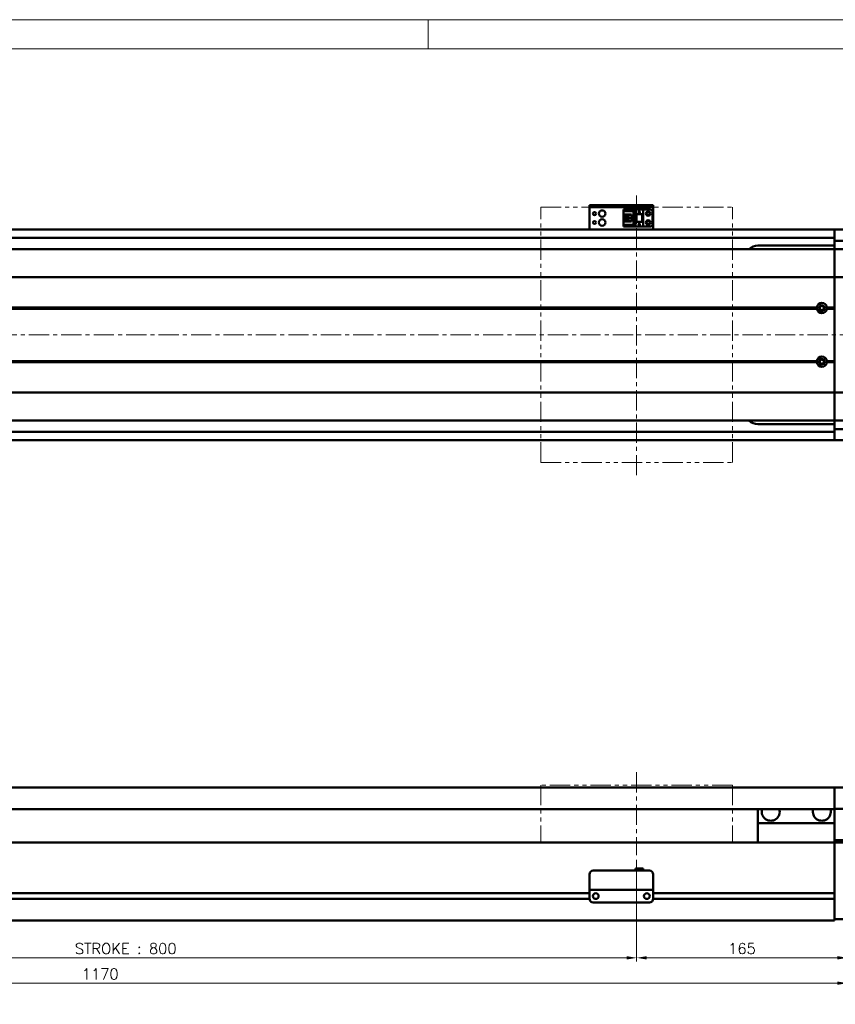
# Model space of a CAD drawing. Header units: millimetres. Extents: x 46891 to 50463, y 6223 to 9884.
# Tile 4 of 5: x 49185 to 49824, y 9113 to 9884. Entities that reach past the tile are written whole.
import ezdxf

# ---------------------------------------------------------------- set-up
doc = ezdxf.new("R2010")
doc.units = ezdxf.units.MM
doc.header["$LTSCALE"] = 0.5
doc.linetypes.add('CENTER', pattern=[50.8, 31.75, -6.35, 6.35, -6.35])
doc.linetypes.add('PHANTOM', pattern=[63.5, 31.75, -6.35, 6.35, -6.35, 6.35, -6.35])
doc.layers.get('0').update_dxf_attribs({"lineweight": 20})
doc.layers.add('1', color=1, linetype='CENTER', lineweight=13)
doc.layers.add('외형선(ISO)', color=7, linetype='Continuous', lineweight=50)
doc.styles.add('DSR TEXT', font='romans.shx', dxfattribs={"bigfont": 'whgtxt.shx'})
doc.styles.get("Standard").update_dxf_attribs({"font": 'romans.shx', "bigfont": 'whgtxt.shx'})
doc.dimstyles.new('DSR', dxfattribs={"dimscale": 2, "dimtxt": 3, "dimasz": 3, "dimexe": 0.5, "dimexo": 0.5, "dimgap": 0.5, "dimtad": 1, "dimdsep": 46, "dimtxsty": 'Standard', "dimcen": 2.5, "dimclrd": 4, "dimclre": 4, "dimclrt": 2, "dimadec": 0, "dimazin": 2, "dimtfac": 1, "dimtmove": 0, "dimatfit": 3, "dimfxl": 0, "dimlwd": -1, "dimlwe": -1, "dimarcsym": 0})

# ---------------------------------------------------------------- blocks, each defined once
blk = doc.blocks.new('A$C1C1952E1')
at = {"color": 1}
blk.add_lwpolyline([(0, 0), (420, 0), (420, 297), (0, 297)], close=True, dxfattribs=at)
at = {"color": 3}
blk.add_lwpolyline([(5, 5), (415, 5), (415, 292), (5, 292)], close=True, dxfattribs=at)
blk = doc.blocks.new('*D79')
at = {"color": 1, "linetype": 'ByBlock'}
for p, q in [((48868.25, 9226.11), (48868.25, 9146.36)), ((49668.25, 9226.11), (49668.25, 9146.36)), ((48876.05, 9149.36), (49660.45, 9149.36))]:
    blk.add_line(p, q, dxfattribs=at)
at = {"color": 1}
for points in [[(48876.05, 9150.66), (48876.05, 9148.06), (48868.25, 9149.36)], [(49660.45, 9150.66), (49660.45, 9148.06), (49668.25, 9149.36)]]:
    blk.add_solid(points, dxfattribs=at)
at = {"layer": 'Defpoints', "color": 0}
for p in [(48868.25, 9229.71), (49668.25, 9229.71), (49668.25, 9149.36)]:
    blk.add_point(p, dxfattribs=at)
at = {"color": 3, "insert": (49268.25, 9156.56), "char_height": 8.4, "attachment_point": 5, "style": 'DSR TEXT'}
blk.add_mtext('STROKE : 800', dxfattribs=at)
blk = doc.blocks.new('*D80')
at = {"color": 1, "linetype": 'ByBlock'}
for p, q in [((49668.25, 9226.11), (49668.25, 9146.36)), ((49833.25, 9176.11), (49833.25, 9146.36)), ((49676.05, 9149.36), (49825.45, 9149.36))]:
    blk.add_line(p, q, dxfattribs=at)
at = {"color": 1}
for points in [[(49676.05, 9150.66), (49676.05, 9148.06), (49668.25, 9149.36)], [(49825.45, 9150.66), (49825.45, 9148.06), (49833.25, 9149.36)]]:
    blk.add_solid(points, dxfattribs=at)
at = {"layer": 'Defpoints', "color": 0}
for p in [(49668.25, 9229.71), (49833.25, 9179.71), (49833.25, 9149.36)]:
    blk.add_point(p, dxfattribs=at)
at = {"color": 3, "insert": (49750.75, 9156.56), "char_height": 8.4, "attachment_point": 5, "style": 'DSR TEXT'}
blk.add_mtext('165', dxfattribs=at)
blk = doc.blocks.new('*D81')
at = {"color": 1, "linetype": 'ByBlock'}
for p, q in [((48663.25, 9176.11), (48663.25, 9126.49)), ((49833.25, 9177.67), (49833.25, 9126.49)), ((48671.05, 9129.49), (49825.45, 9129.49))]:
    blk.add_line(p, q, dxfattribs=at)
at = {"color": 1}
for points in [[(48671.05, 9130.79), (48671.05, 9128.19), (48663.25, 9129.49)], [(49825.45, 9130.79), (49825.45, 9128.19), (49833.25, 9129.49)]]:
    blk.add_solid(points, dxfattribs=at)
at = {"layer": 'Defpoints', "color": 0}
for p in [(48663.25, 9179.71), (49833.25, 9181.27), (49833.25, 9129.49)]:
    blk.add_point(p, dxfattribs=at)
at = {"color": 3, "insert": (49248.25, 9136.69), "char_height": 8.4, "attachment_point": 5, "style": 'DSR TEXT'}
blk.add_mtext('1170', dxfattribs=at)

msp = doc.modelspace()

# ---------------------------------------------------------------- linework, layer by layer
at = {"color": 1}
msp.add_line((49504.90132, 9884.20652), (49504.90132, 9861.39152), dxfattribs=at)
at = {"color": 6, "linetype": 'PHANTOM'}
for p, q in [((49593.24958, 9737.328), (49743.24958, 9737.328)), ((49593.24958, 9537.328), (49593.24958, 9737.328)), ((49743.24958, 9537.328), (49743.24958, 9737.328)), ((49593.24958, 9537.328), (49743.24958, 9537.328)), ((49743.24958, 9284.70802), (49593.24958, 9284.70802)), ((49593.24958, 9284.70802), (49593.24958, 9239.70802)), ((49743.24958, 9284.70802), (49743.24958, 9239.70802))]:
    msp.add_line(p, q, dxfattribs=at)
at = {"layer": '1'}
for p, q in [((49668.24958, 9527.328), (49668.24958, 9747.328)), ((49843.24958, 9637.328), (48653.24958, 9637.328)), ((49668.24958, 9294.70802), (49668.24958, 9229.70802))]:
    msp.add_line(p, q, dxfattribs=at)
at = {"layer": '외형선(ISO)'}
for p, q in [((49631.24958, 9738.82798), (49631.24958, 9738.82796)), ((49631.24958, 9738.82798), (49681.24958, 9738.82798)), ((49631.24958, 9737.22796), (49631.24958, 9738.82796)), ((49631.24958, 9737.22796), (49631.24958, 9736.72798)), ((49631.24958, 9736.72798), (49631.24958, 9721.82798)), ((49634.24958, 9738.82795), (49678.24958, 9738.82795)), ((49634.24958, 9737.22795), (49678.24958, 9737.22795)), ((49658.04958, 9735.52799), (49673.24958, 9735.52799)), ((49658.04958, 9735.52798), (49658.04958, 9734.72798)), ((49658.04958, 9735.52798), (49667.24958, 9735.52798)), ((49658.04958, 9734.72798), (49666.34958, 9734.72798)), ((49658.04958, 9734.72798), (49658.04958, 9734.22798)), ((49658.04958, 9731.62798), (49658.04958, 9734.22798)), ((49658.04958, 9734.22798), (49665.84958, 9734.22798)), ((49666.34958, 9734.72798), (49665.84958, 9734.22798)), ((49665.84958, 9734.22798), (49665.84958, 9723.42798)), ((49666.34958, 9734.72798), (49666.34958, 9722.92798)), ((49667.24958, 9731.82797), (49667.24958, 9735.52797)), ((49667.24958, 9735.52797), (49673.24958, 9735.52797)), ((49669.64958, 9733.22797), (49670.24958, 9734.42797)), ((49670.24958, 9734.42797), (49670.84958, 9733.22797)), ((49678.74958, 9735.52799), (49673.24958, 9735.52799)), ((49673.24958, 9735.52797), (49673.24958, 9735.52799)), ((49673.24958, 9731.82797), (49673.24958, 9735.52797)), ((49680.74958, 9724.12799), (49680.74958, 9733.52799)), ((49681.24958, 9738.82796), (49681.24958, 9737.22796)), ((49681.24958, 9736.72798), (49681.24958, 9737.22796)), ((49681.24958, 9721.82798), (49681.24958, 9736.72798)), ((49658.04958, 9726.02798), (49658.04958, 9731.62798)), ((49658.04958, 9731.62798), (49664.24958, 9731.62798)), ((49658.04958, 9723.42798), (49658.04958, 9726.02798)), ((49664.24958, 9726.02798), (49658.04958, 9726.02798)), ((49659.34958, 9731.62798), (49659.34958, 9726.02798)), ((49659.84958, 9731.62798), (49659.84958, 9731.27798)), ((49659.84958, 9726.37799), (49659.84958, 9731.27799)), ((49659.84958, 9731.27798), (49664.24958, 9731.27798)), ((49659.84958, 9726.37798), (49659.84958, 9726.02798)), ((49664.24958, 9726.37798), (49659.84958, 9726.37798)), ((49660.80958, 9728.02798), (49660.80958, 9729.62798)), ((49660.80958, 9729.62798), (49662.64958, 9729.62798)), ((49662.64958, 9728.02798), (49660.80958, 9728.02798)), ((49662.64958, 9729.62798), (49662.64958, 9728.02798)), ((49664.24958, 9731.62798), (49664.24958, 9726.02798)), ((49667.24958, 9731.82797), (49667.24958, 9725.82798)), ((49667.24958, 9731.82797), (49673.24958, 9731.82797)), ((49667.74958, 9725.82798), (49667.24958, 9725.82798)), ((49667.24958, 9722.12797), (49667.24958, 9725.82797)), ((49667.24958, 9725.82797), (49673.24958, 9725.82797)), ((49667.74958, 9731.82797), (49667.74958, 9725.82798)), ((49667.74958, 9725.82798), (49668.04958, 9725.82798)), ((49668.04958, 9725.82798), (49668.04958, 9731.82797)), ((49668.04958, 9725.82798), (49672.44958, 9725.82798)), ((49669.84958, 9733.22797), (49669.64958, 9733.22797)), ((49669.84958, 9732.82797), (49669.84958, 9733.22797)), ((49670.64958, 9732.82797), (49669.84958, 9732.82797)), ((49670.64958, 9733.22797), (49670.64958, 9732.82797)), ((49670.84958, 9733.22797), (49670.64958, 9733.22797)), ((49672.44958, 9731.82797), (49672.44958, 9725.82798)), ((49672.44958, 9725.82798), (49672.74958, 9725.82798)), ((49672.74958, 9725.82798), (49672.74958, 9731.82797)), ((49673.24958, 9725.82798), (49672.74958, 9725.82798)), ((49673.24958, 9731.82797), (49673.24958, 9725.82798)), ((49673.24958, 9722.12797), (49673.24958, 9725.82797)), ((48943.24958, 9719.828), (49823.24958, 9719.828)), ((49631.24958, 9719.828), (49631.24958, 9721.82798)), ((49658.04958, 9723.42798), (49658.04958, 9722.92798)), ((49665.84958, 9723.42798), (49658.04958, 9723.42798)), ((49658.04958, 9722.92798), (49658.04958, 9722.12798)), ((49666.34958, 9722.92798), (49658.04958, 9722.92798)), ((49658.04958, 9722.12798), (49667.24958, 9722.12798)), ((49666.34958, 9722.92798), (49665.84958, 9723.42798)), ((49667.24958, 9722.12797), (49673.24958, 9722.12797)), ((49669.64958, 9723.62797), (49670.24958, 9724.82797)), ((49669.84958, 9723.62797), (49669.64958, 9723.62797)), ((49669.84958, 9723.22797), (49669.84958, 9723.62797)), ((49670.64958, 9723.22797), (49669.84958, 9723.22797)), ((49670.24958, 9724.82797), (49670.84958, 9723.62797)), ((49670.64958, 9723.62797), (49670.64958, 9723.22797)), ((49670.84958, 9723.62797), (49670.64958, 9723.62797)), ((49678.74958, 9722.12799), (49673.24958, 9722.12799)), ((49681.24958, 9721.82798), (49681.24958, 9719.828)), ((49823.24958, 9719.828), (49823.24958, 9716.828)), ((49823.24958, 9716.828), (49823.24958, 9719.828)), ((49823.24958, 9719.828), (49833.24958, 9719.828)), ((48943.24958, 9713.328), (49823.24958, 9713.328)), ((49823.24958, 9714.328), (49823.24958, 9716.828)), ((49823.24958, 9716.828), (49823.24958, 9713.8884)), ((49823.24958, 9713.8884), (49823.24958, 9711.08836)), ((49823.24958, 9711.08836), (49823.24958, 9704.39465)), ((49823.24958, 9711.08836), (49833.24958, 9711.08836)), ((49823.24958, 9704.328), (48763.24958, 9704.328)), ((49823.24958, 9707.328), (49763.24958, 9707.328)), ((49823.24958, 9704.39465), (49823.24958, 9704.328)), ((49823.24958, 9704.39465), (49833.24958, 9704.39465)), ((49823.24958, 9701.63164), (49823.24958, 9704.328)), ((49823.24958, 9704.328), (49833.24958, 9704.328)), ((49823.24958, 9704.328), (49823.24958, 9701.63164)), ((49823.24958, 9683.02352), (49823.24958, 9701.63164)), ((49823.24958, 9701.63164), (49823.24958, 9683.02352)), ((49823.24958, 9682.55541), (48763.24958, 9682.55541)), ((49823.24958, 9683.02352), (49823.24958, 9682.55541)), ((49823.24958, 9682.55541), (49823.24958, 9683.02352)), ((49823.24958, 9680.55541), (49823.24958, 9682.55541)), ((49823.24958, 9682.55541), (49833.24958, 9682.55541)), ((49823.24958, 9682.55541), (49823.24958, 9680.55541)), ((49823.24958, 9680.55541), (49823.24958, 9594.10059)), ((49823.24958, 9658.828), (49823.24958, 9680.55541)), ((49809.28096, 9658.828), (48763.24958, 9658.828)), ((49809.74958, 9658.328), (48763.24958, 9658.328)), ((49809.28096, 9657.828), (48763.24958, 9657.828)), ((49823.24958, 9658.328), (49816.74958, 9658.328)), ((49823.24958, 9658.828), (49817.21821, 9658.828)), ((49823.24958, 9657.828), (49817.21821, 9657.828)), ((49823.24958, 9616.828), (49823.24958, 9657.828)), ((49809.28096, 9616.828), (48768.24958, 9616.828)), ((49809.74958, 9616.328), (48768.24958, 9616.328)), ((49809.28096, 9615.828), (48768.24958, 9615.828)), ((49823.24958, 9616.328), (49816.74958, 9616.328)), ((49823.24958, 9616.828), (49817.21821, 9616.828)), ((49823.24958, 9615.828), (49817.21821, 9615.828)), ((49823.24958, 9594.10059), (49823.24958, 9615.828)), ((49823.24958, 9592.10059), (48768.24958, 9592.10059)), ((49823.24958, 9592.10059), (49823.24958, 9594.10059)), ((49823.24958, 9594.10059), (49823.24958, 9592.10059)), ((49823.24958, 9592.10059), (49823.24958, 9591.63248)), ((49823.24958, 9592.10059), (49833.24958, 9592.10059)), ((49823.24958, 9591.63248), (49823.24958, 9592.10059)), ((49823.24958, 9573.02435), (49823.24958, 9591.63248)), ((49823.24958, 9591.63248), (49823.24958, 9573.02435)), ((49823.24958, 9570.328), (49823.24958, 9573.02435)), ((49823.24958, 9573.02435), (49823.24958, 9570.328)), ((49823.24958, 9570.328), (48768.24958, 9570.328)), ((49763.24958, 9567.328), (49823.24958, 9567.328)), ((49823.24958, 9570.328), (49823.24958, 9570.26134)), ((49823.24958, 9570.328), (49833.24958, 9570.328)), ((49823.24958, 9570.26134), (49823.24958, 9563.56764)), ((49823.24958, 9570.26134), (49833.24958, 9570.26134)), ((48943.24958, 9561.328), (49823.24958, 9561.328)), ((49823.24958, 9563.56764), (49823.24958, 9560.7676)), ((49823.24958, 9563.56764), (49833.24958, 9563.56764)), ((49823.24958, 9560.7676), (49823.24958, 9557.828)), ((49823.24958, 9557.828), (49823.24958, 9560.328)), ((49823.24958, 9557.828), (49823.24958, 9554.828)), ((49823.24958, 9554.828), (49823.24958, 9557.828)), ((48943.24958, 9554.828), (49823.24958, 9554.828)), ((49823.24958, 9554.828), (49833.24958, 9554.828)), ((49823.24958, 9282.70802), (48943.24958, 9282.70802)), ((49823.24958, 9282.70802), (49823.24958, 9280.70802)), ((49823.24958, 9282.70802), (49833.24958, 9282.70802)), ((49823.24958, 9280.70802), (49823.24958, 9282.70802)), ((49823.24958, 9279.1953), (49823.24958, 9280.70802)), ((49823.24958, 9280.70802), (49823.24958, 9279.1953)), ((49823.24958, 9278.69632), (49823.24958, 9279.1953)), ((49823.24958, 9279.1953), (49823.24958, 9278.69632)), ((49823.24958, 9278.69632), (49823.24958, 9277.15574)), ((49823.24958, 9277.15574), (49823.24958, 9278.69632)), ((49823.24958, 9277.15574), (49823.24958, 9274.17114)), ((49823.24958, 9274.17114), (49823.24958, 9277.15574)), ((49823.24958, 9266.3937), (49823.24958, 9274.17114)), ((49823.24958, 9274.17114), (49823.24958, 9266.3937)), ((49823.24958, 9265.70802), (48943.24958, 9265.70802)), ((49763.24958, 9265.70802), (49763.24958, 9254.70802)), ((49823.24958, 9266.03472), (49823.24958, 9266.3937)), ((49823.24958, 9241.63108), (49823.24958, 9266.03472)), ((49823.24958, 9266.03472), (49833.24958, 9266.03472)), ((49763.24958, 9254.70802), (49823.24958, 9254.70802)), ((49763.24958, 9239.70802), (49763.24958, 9254.70802)), ((49823.24958, 9239.70802), (49823.24958, 9241.63108)), ((49823.24958, 9241.63108), (49833.24958, 9241.63108)), ((48873.24958, 9239.70802), (49823.24958, 9239.70802)), ((49823.24958, 9236.70802), (49823.24958, 9239.70802)), ((49823.24958, 9239.70802), (49823.24958, 9236.70802)), ((49823.24958, 9239.70802), (49833.24958, 9239.70802)), ((49823.24958, 9236.70802), (49823.24958, 9200.15802)), ((49823.24958, 9184.95066), (49823.24958, 9236.70802)), ((49634.24958, 9217.70822), (49678.24958, 9217.70822)), ((49667.24958, 9219.20821), (49667.24958, 9217.70822)), ((49667.24958, 9219.20821), (49673.24958, 9219.20821)), ((49673.24958, 9219.20821), (49673.24958, 9217.70822)), ((49631.24958, 9204.70822), (49631.24958, 9214.70822)), ((49681.24958, 9214.70822), (49681.24958, 9204.70822)), ((49631.24958, 9204.70822), (49631.24958, 9202.70821)), ((49631.24958, 9202.70818), (49631.24958, 9202.70821)), ((49631.24958, 9202.70821), (49681.24958, 9202.70821)), ((49631.24958, 9202.20818), (49631.24958, 9202.70818)), ((49631.24958, 9202.70818), (49634.02008, 9202.70818)), ((49631.24958, 9195.70818), (49631.24958, 9202.20818)), ((49636.47908, 9202.70818), (49638.74958, 9202.70818)), ((49643.74958, 9202.70818), (49668.74958, 9202.70818)), ((49673.74958, 9202.70818), (49676.02008, 9202.70818)), ((49678.47908, 9202.70818), (49681.24958, 9202.70818)), ((49681.24958, 9202.70821), (49681.24958, 9204.70822)), ((49681.24958, 9202.70821), (49681.24958, 9202.70818)), ((49681.24958, 9202.70818), (49681.24958, 9202.20818)), ((49681.24958, 9202.20818), (49681.24958, 9195.70818)), ((48927.23913, 9195.45802), (49631.26003, 9195.45802)), ((48927.24958, 9199.95802), (49631.24958, 9199.95802)), ((49636.22277, 9199.95802), (49636.27639, 9199.95802)), ((49676.22277, 9199.95802), (49676.27639, 9199.95802)), ((49681.23913, 9195.45802), (49823.24958, 9195.45802)), ((49681.24958, 9199.95802), (49823.24958, 9199.95802)), ((49823.24958, 9195.25802), (49823.24958, 9184.95066)), ((49634.24958, 9192.70818), (49678.24958, 9192.70818)), ((48673.24958, 9178.70802), (49823.24958, 9178.70802)), ((49823.24958, 9182.82934), (49823.24958, 9184.95066)), ((49823.24958, 9184.95066), (49823.24958, 9182.82934)), ((49823.24958, 9182.82934), (49823.24958, 9178.70802)), ((49823.24958, 9179.70802), (49823.24958, 9182.82934)), ((49823.24958, 9179.70802), (49833.24958, 9179.70802))]:
    msp.add_line(p, q, dxfattribs=at)
for centre, radius in [((49635.24958, 9732.32799), 1.2295), ((49641.24958, 9732.32799), 2.5), ((49677.24958, 9732.32799), 1.75), ((49677.24958, 9732.32799), 1.2295), ((49635.24958, 9725.32799), 1.2295), ((49641.24958, 9725.32799), 2.5), ((49677.24958, 9725.32799), 1.75), ((49677.24958, 9725.32799), 1.2295), ((49813.24958, 9658.328), 2.25), ((49813.24958, 9658.328), 1.621), ((49813.24958, 9616.328), 2.25), ((49813.24958, 9616.328), 1.621), ((49636.24958, 9197.70818), 2.25), ((49676.24958, 9197.70818), 2.25)]:
    msp.add_circle(centre, radius, dxfattribs=at)
for centre, radius, start, end in [((49678.74958, 9733.52799), 2, 0, 90), ((49678.74958, 9724.12799), 2, 270, 0), ((49763.24958, 9697.328), 10, 90, 135.57299586), ((49813.24958, 9658.328), 4, 7.18075589, 172.81924411), ((49813.24958, 9658.328), 4, 187.18075578, 352.81924422), ((49813.24958, 9616.328), 4, 7.18075578, 172.81924422), ((49813.24958, 9616.328), 4, 187.18075578, 352.81924422), ((49763.24958, 9577.328), 10, 224.42700385, 270), ((49773.24958, 9263.70802), 7, 163.3984504, 16.6015496), ((49813.24958, 9263.70802), 7, 163.3984504, 16.6015496), ((49634.24958, 9214.70822), 3, 90, 180), ((49678.24958, 9214.70822), 3, 0, 90), ((49634.24958, 9195.70818), 3, 180, 270), ((49678.24958, 9195.70818), 3, 270, 0)]:
    msp.add_arc(centre, radius, start, end, dxfattribs=at)
at = {"layer": '외형선(ISO)', "extrusion": (0, 0, -1)}
for centre, major_axis, start_param, end_param in [((49634.24958, 9738.82796), (-3, 0), 4.712323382, 6.283054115), ((49634.24958, 9737.22796), (-3, 0), 4.71238898, 6.283119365), ((49678.24958, 9738.82796), (3, 0), 6.283119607, 7.853981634), ((49678.24958, 9737.22796), (3, 0), 6.283054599, 7.853916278)]:
    msp.add_ellipse(centre, major_axis=major_axis, ratio=0.00001, start_param=start_param, end_param=end_param, dxfattribs=at)
at = {"layer": '외형선(ISO)'}
for centre, major_axis, start_param, end_param in [((49635.24958, 9202.7082), (-1.2295, 0), 3.138143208, 6.279735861), ((49641.24958, 9202.7082), (-2.5, 0), 3.148613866, 6.29020652), ((49671.24958, 9202.7082), (-2.5, 0), 3.150508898, 6.292101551), ((49677.24958, 9202.7082), (-1.2295, 0), 3.143923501, 6.285516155)]:
    msp.add_ellipse(centre, major_axis=major_axis, ratio=0.00001, start_param=start_param, end_param=end_param, dxfattribs=at)
for points in [[(49809.28096, 9658.828), (49809.51527, 9658.56231), (49809.74958, 9658.328)], [(49809.74958, 9658.328), (49809.51527, 9658.09368), (49809.28096, 9657.828)], [(49816.74958, 9658.328), (49816.9839, 9658.56231), (49817.21821, 9658.828)], [(49817.21821, 9657.828), (49816.9839, 9658.09368), (49816.74958, 9658.328)], [(49809.28096, 9616.828), (49809.51527, 9616.56231), (49809.74958, 9616.328)], [(49809.74958, 9616.328), (49809.51527, 9616.09368), (49809.28096, 9615.828)], [(49816.74958, 9616.328), (49816.9839, 9616.56231), (49817.21821, 9616.828)], [(49817.21821, 9615.828), (49816.9839, 9616.09368), (49816.74958, 9616.328)]]:
    msp.add_open_spline(points, degree=2, dxfattribs=at)

# ---------------------------------------------------------------- block references
at = {"xscale": 4.563000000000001, "yscale": 4.563000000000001, "zscale": 4.563000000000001}
msp.add_blockref('A$C1C1952E1', (48546.67132, 8528.99552), dxfattribs=at)

# ---------------------------------------------------------------- dimensions: what is measured, and where the dimension line sits
dim = msp.add_linear_dim(base=(49668.24958, 9149.3649), p1=(48868.24958, 9229.70802), p2=(49668.24958, 9229.70802), text='STROKE : <>', dimstyle='DSR', override={"dimscale": 3, "dimtxt": 2.8, "dimasz": 2.600136, "dimexe": 1, "dimexo": 1.2, "dimgap": 1, "dimdec": 4, "dimtxsty": 'DSR TEXT', "dimclrd": 1, "dimclre": 1, "dimclrt": 3, "dimtdec": 4, "dimtix": 1})
dim.commit()
dim.dimension.update_dxf_attribs({"geometry": '*D79', "text_midpoint": (49268.24958, 9156.5649)})
for base, p1, p2, picture, middle in [((49833.24958, 9149.3649), (49668.24958, 9229.70802), (49833.24958, 9179.70802), '*D80', (49750.74958, 9156.5649)), ((49833.24958, 9129.49158), (48663.24958, 9179.70802), (49833.24958, 9181.26868), '*D81', (49248.24958, 9136.69158))]:
    dim = msp.add_linear_dim(base=base, p1=p1, p2=p2, dimstyle='DSR', override={"dimscale": 3, "dimtxt": 2.8, "dimasz": 2.600136, "dimexe": 1, "dimexo": 1.2, "dimgap": 1, "dimdec": 4, "dimtxsty": 'DSR TEXT', "dimclrd": 1, "dimclre": 1, "dimclrt": 3, "dimtdec": 4, "dimtix": 1})
    dim.commit()
    dim.dimension.update_dxf_attribs({"geometry": picture, "text_midpoint": middle})

doc.saveas('drawing.dxf')
